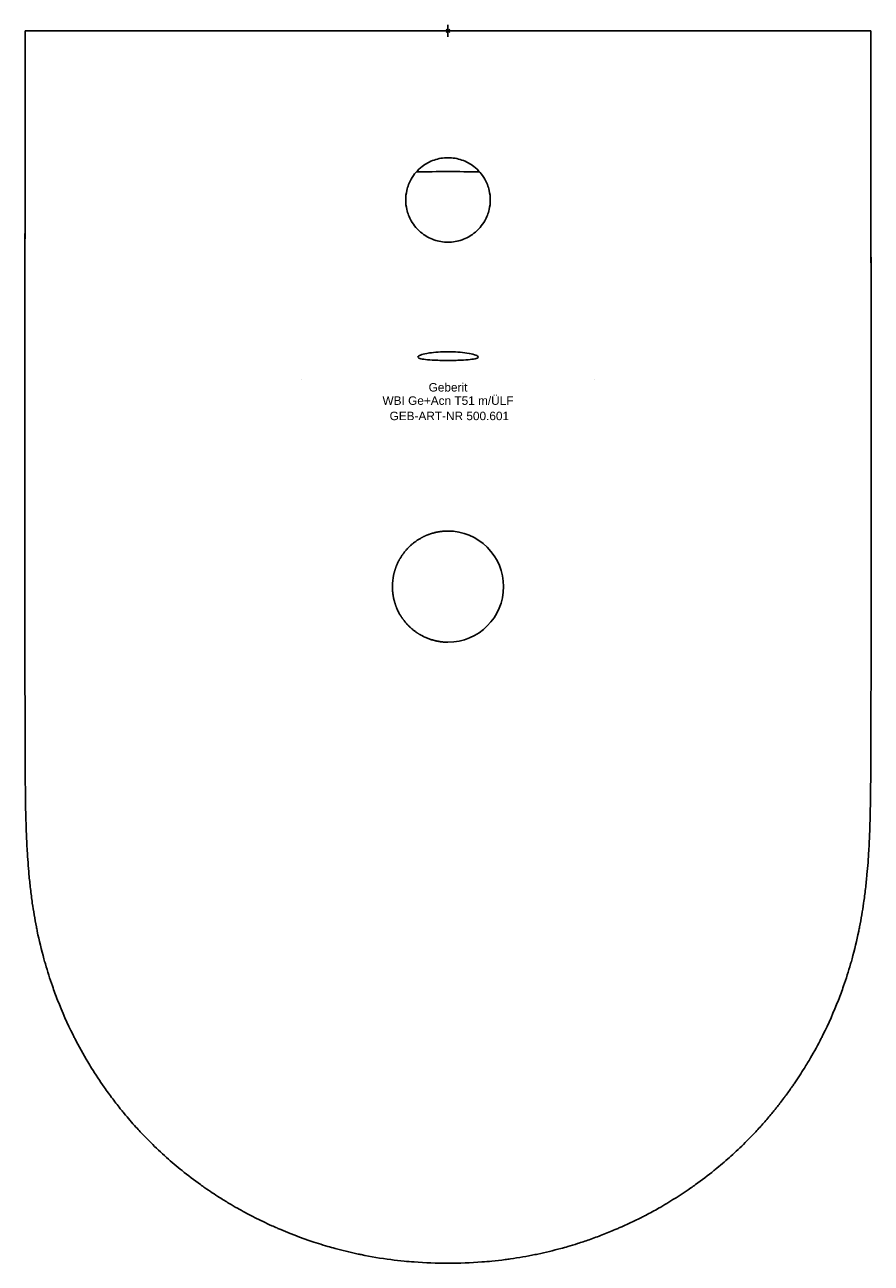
# Model space of a CAD drawing. Header units: millimetres. Extents: x -175 to 175, y -510 to 2.
import ezdxf
from ezdxf.enums import TextEntityAlignment as Align

# ---------------------------------------------------------------- set-up
doc = ezdxf.new("R2010")
doc.units = ezdxf.units.MM
doc.layers.get('0').update_dxf_attribs({"linetype": 'CONTINUOUS'})
for name, color, linetype, lineweight in [('Arbeitspunkt(DIN)', 7, 'CONTINUOUS', 25), ('GEB-ART-NR', 1, 'CONTINUOUS', 18), ('GEB-BEZUG', 2, 'CONTINUOUS', 25), ('GEB-TEXT', 5, 'CONTINUOUS', 18)]:
    doc.layers.add(name, color=color, linetype=linetype, lineweight=lineweight)
doc.layers.add('GEB-KONTUR-A', color=5, linetype='CONTINUOUS')
doc.styles.get("Standard").update_dxf_attribs({"font": 'arial.ttf'})

# ---------------------------------------------------------------- blocks, each defined once
blk = doc.blocks.new('Einfügepunkt')
at = {"layer": 'GEB-BEZUG'}
for p, q in [((-0.71, -0.71), (0.71, 0.71)), ((-0.71, 0.71), (0.71, -0.71))]:
    blk.add_line(p, q, dxfattribs=at)

msp = doc.modelspace()

# ---------------------------------------------------------------- linework, layer by layer
at = {"layer": 'Arbeitspunkt(DIN)', "ltscale": 25}
for q in [(-2.5, 0), (0, 2.5), (0, -2.5), (2.5, 0)]:
    msp.add_line((0, 0), q, dxfattribs=at)
at = {"layer": 'GEB-KONTUR-A', "ltscale": 25}
for p, q in [((-175, 0), (-170.3, 0)), ((-170.3, 0), (0, 0)), ((170.3, 0), (0, 0)), ((175, 0), (170.3, 0)), ((-60.71, -144.28), (-60.71, -144.28)), ((60.71, -144.28), (60.71, -144.28))]:
    msp.add_line(p, q, dxfattribs=at)
for start, end in [(359.9968, 89.9998), (269.9998, 359.9968)]:
    msp.add_arc((0, -230), 23, start, end, dxfattribs=at)
msp.add_ellipse((-78.07, -3.5), major_axis=(0, 3.5), ratio=0.997904, start_param=0.000199, end_param=0.001555, dxfattribs=at)
for points, knots in [([(-175, 0), (-175, -5.82), (-175.01, -17.59), (-175.03, -35.33), (-175.04, -49.99), (-175.05, -61.51), (-175.05, -67.78), (-175.05, -71.16), (-175.05, -71.74)], [0, 0, 0, 0, 0.243676, 0.487352, 0.731027, 0.852865, 0.974703, 1, 1, 1, 1]), ([(78.05, 0), (78.06, 0), (78.06, 0), (78.06, 0), (78.07, 0), (78.08, 0), (78.08, 0), (78.1, 0)], [0, 0, 0, 0, 0.01139536, 0.01139536, 0.03791827, 0.03791827, 0.07236691, 0.07236691, 0.07236691, 0.07236691]), ([(175, 0), (175.01, -5.82), (175.02, -17.59), (175.03, -35.33), (175.04, -49.99), (175.05, -61.51), (175.05, -67.78), (175.05, -71.16), (175.05, -71.74)], [0, 0, 0, 0, 0.243676, 0.487352, 0.731027, 0.852865, 0.974703, 1, 1, 1, 1]), ([(0, -52.5), (-1.97, -52.5), (-3.93, -52.84), (-7.57, -54.11), (-9.24, -55.02), (-12.56, -57.6), (-14.1, -59.38), (-16.06, -62.86), (-16.67, -64.42), (-17.34, -67.35), (-17.5, -68.67), (-17.5, -71.33), (-17.34, -72.65), (-16.67, -75.57), (-16.06, -77.13), (-14.1, -80.61), (-12.57, -82.38), (-9.25, -84.97), (-7.58, -85.88), (-3.94, -87.16), (-1.98, -87.5), (0, -87.5)], [0.000001, 0.000001, 0.000001, 0.000001, 0.591925, 0.591925, 1.157997, 1.157997, 1.854335, 1.854335, 2.356025, 2.356025, 2.754783, 2.754783, 3.153273, 3.153273, 3.654018, 3.654018, 4.350206, 4.350206, 4.916907, 4.916907, 5.509565, 5.509565, 5.509565, 5.509565]), ([(0, -52.5), (1.97, -52.5), (3.93, -52.84), (7.57, -54.11), (9.24, -55.02), (12.57, -57.6), (14.1, -59.38), (16.06, -62.86), (16.67, -64.42), (17.35, -67.35), (17.5, -68.67), (17.5, -71.33), (17.35, -72.65), (16.67, -75.57), (16.06, -77.13), (14.1, -80.61), (12.57, -82.38), (9.25, -84.97), (7.58, -85.88), (3.94, -87.16), (1.98, -87.5), (0, -87.5)], [0.000001, 0.000001, 0.000001, 0.000001, 0.591924, 0.591924, 1.157997, 1.157997, 1.854335, 1.854335, 2.356025, 2.356025, 2.754783, 2.754783, 3.153273, 3.153273, 3.654018, 3.654018, 4.350206, 4.350206, 4.916907, 4.916907, 5.509565, 5.509565, 5.509565, 5.509565]), ([(-175.05, -71.74), (-175.06, -83.87), (-175.07, -95.3), (-175.07, -106.42), (-175.07, -113.4), (-175.08, -120.26), (-175.08, -127.1), (-175.08, -127.43), (-175.08, -127.76), (-175.08, -128.08), (-175.08, -134.62), (-175.09, -141.15), (-175.09, -147.76), (-175.09, -153.69), (-175.09, -159.67), (-175.1, -165.79), (-175.1, -166.65), (-175.1, -167.52), (-175.1, -168.38), (-175.1, -174.03), (-175.1, -179.79), (-175.1, -185.72), (-175.1, -186.79), (-175.1, -187.87), (-175.1, -188.96), (-175.1, -191.33), (-175.11, -193.72), (-175.11, -196.14), (-175.11, -199.68), (-175.11, -203.28), (-175.11, -206.96), (-175.11, -207.8), (-175.11, -208.64), (-175.11, -209.49), (-175.11, -212.35), (-175.11, -215.26), (-175.11, -218.22), (-175.11, -218.73), (-175.11, -219.23), (-175.11, -219.74), (-175.11, -222.52), (-175.11, -225.33), (-175.11, -228.21)], [0, 0, 0, 0, 0.224311, 0.224311, 0.224311, 0.365124, 0.365124, 0.365124, 0.371858, 0.371858, 0.371858, 0.50636, 0.50636, 0.50636, 0.62691, 0.62691, 0.62691, 0.643879, 0.643879, 0.643879, 0.754436, 0.754436, 0.754436, 0.774512, 0.774512, 0.774512, 0.818199, 0.818199, 0.818199, 0.881962, 0.881962, 0.881962, 0.896538, 0.896538, 0.896538, 0.945725, 0.945725, 0.945725, 0.954135, 0.954135, 0.954135, 1, 1, 1, 1]), ([(175.05, -71.74), (175.05, -74.57), (175.06, -77.41), (175.06, -80.24), (175.06, -83.56), (175.06, -86.87), (175.06, -90.18), (175.07, -96.58), (175.07, -102.98), (175.07, -109.39), (175.07, -109.57), (175.07, -109.75), (175.07, -109.93), (175.08, -115.66), (175.08, -121.38), (175.08, -127.1), (175.08, -127.43), (175.08, -127.76), (175.08, -128.08), (175.09, -134.22), (175.09, -140.35), (175.09, -146.47), (175.09, -146.56), (175.09, -146.65), (175.09, -146.73), (175.09, -147.08), (175.09, -147.42), (175.09, -147.76), (175.09, -153.78), (175.1, -159.79), (175.1, -165.79), (175.1, -166.66), (175.1, -167.52), (175.1, -168.38), (175.1, -171.82), (175.1, -175.25), (175.1, -178.68), (175.1, -180.39), (175.1, -182.11), (175.1, -183.82), (175.1, -184.42), (175.1, -185.01), (175.1, -185.61), (175.1, -185.65), (175.1, -185.68), (175.1, -185.72), (175.1, -186.21), (175.1, -186.7), (175.1, -187.18), (175.1, -187.78), (175.1, -188.37), (175.1, -188.96), (175.11, -191.36), (175.11, -193.75), (175.11, -196.14), (175.11, -199.75), (175.11, -203.35), (175.11, -206.96), (175.11, -207.8), (175.11, -208.64), (175.11, -209.49), (175.11, -212.4), (175.11, -215.31), (175.11, -218.22), (175.11, -218.73), (175.11, -219.23), (175.11, -219.74), (175.11, -221.15), (175.11, -222.57), (175.11, -223.98), (175.11, -224), (175.11, -224.02), (175.11, -224.04), (175.11, -224.72), (175.11, -225.4), (175.11, -226.08), (175.11, -226.79), (175.11, -227.5), (175.11, -228.21)], [0, 0, 0, 0, 0.054019, 0.054019, 0.054019, 0.1172681, 0.1172681, 0.1172681, 0.2396132, 0.2396132, 0.2396132, 0.2430531, 0.2430531, 0.2430531, 0.3524999, 0.3524999, 0.3524999, 0.358761, 0.358761, 0.358761, 0.4760491, 0.4760491, 0.4760491, 0.47774, 0.47774, 0.47774, 0.484302, 0.484302, 0.484302, 0.5995285, 0.5995285, 0.5995285, 0.6161041, 0.6161041, 0.6161041, 0.6820051, 0.6820051, 0.6820051, 0.7149557, 0.7149557, 0.7149557, 0.7264261, 0.7264261, 0.7264261, 0.7271005, 0.7271005, 0.7271005, 0.7365102, 0.7365102, 0.7365102, 0.7479062, 0.7479062, 0.7479062, 0.7939913, 0.7939913, 0.7939913, 0.8634366, 0.8634366, 0.8634366, 0.8797082, 0.8797082, 0.8797082, 0.9358203, 0.9358203, 0.9358203, 0.9456093, 0.9456093, 0.9456093, 0.9728046, 0.9728046, 0.9728046, 0.9732172, 0.9732172, 0.9732172, 0.986299, 0.986299, 0.986299, 1, 1, 1, 1]), ([(-175.11, -230), (-175.11, -215.08), (-175.14, -199.74), (-175.16, -169.18), (-175.15, -153.85), (-175.1, -121), (-175.08, -103.47), (-175.06, -82.02), (-175.06, -78.12), (-175.05, -74.22)], [0, 0, 0, 0, 4.60805, 4.60805, 9.188293, 9.188293, 14.483365, 14.483365, 15.659401, 15.659401, 15.659401, 15.659401]), ([(175.05, -74.22), (175.07, -103.62), (175.14, -133), (175.16, -185.16), (175.12, -208.02), (175.11, -230)], [0, 0, 0, 0, 8.86282, 8.86282, 15.648222, 15.648222, 15.648222, 15.648222]), ([(0, -136.41), (-1.14, -136.41), (-2.28, -136.39), (-4.48, -136.34), (-5.54, -136.3), (-7.93, -136.17), (-9.08, -136.07), (-10.96, -135.8), (-11.66, -135.63), (-12.5, -135.23), (-12.6, -135.01), (-12.2, -134.52), (-11.66, -134.26), (-10.15, -133.79), (-9.15, -133.54), (-6.59, -133.16), (-5.35, -133.02), (-2.75, -132.84), (-1.38, -132.79), (0, -132.79)], [0.000002, 0.000002, 0.000002, 0.000002, 0.342154, 0.342154, 0.683249, 0.683249, 1.173443, 1.173443, 1.67981, 1.67981, 2.193083, 2.193083, 2.742631, 2.742631, 3.21336, 3.21336, 3.561664, 3.561664, 3.90964, 3.90964, 3.90964, 3.90964]), ([(0, -136.41), (1.12, -136.41), (2.24, -136.39), (4.4, -136.34), (5.45, -136.3), (7.82, -136.18), (8.97, -136.08), (10.89, -135.81), (11.62, -135.64), (12.48, -135.24), (12.6, -135.03), (12.24, -134.54), (11.71, -134.28), (10.24, -133.81), (9.25, -133.56), (6.68, -133.17), (5.44, -133.03), (2.8, -132.84), (1.4, -132.79), (0, -132.79)], [0.000001, 0.000001, 0.000001, 0.000001, 0.336017, 0.336017, 0.671055, 0.671055, 1.153743, 1.153743, 1.64521, 1.64521, 2.137228, 2.137228, 2.6651, 2.6651, 3.114542, 3.114542, 3.451494, 3.451494, 3.788188, 3.788188, 3.788188, 3.788188]), ([(0, -207), (-0.04, -207), (-0.08, -207), (-0.18, -207), (-0.24, -207), (-0.38, -207), (-0.46, -207), (-0.63, -207.01), (-0.72, -207.01), (-0.92, -207.02), (-1.03, -207.02), (-1.26, -207.03), (-1.38, -207.04), (-1.65, -207.06), (-1.79, -207.07), (-1.98, -207.09), (-2.02, -207.09), (-2.19, -207.1), (-2.3, -207.12), (-2.53, -207.14), (-2.64, -207.15), (-2.85, -207.18), (-2.95, -207.19), (-3.16, -207.22), (-3.26, -207.23), (-3.45, -207.26), (-3.55, -207.27), (-3.74, -207.31), (-3.83, -207.32), (-4.01, -207.35), (-4.11, -207.37), (-4.29, -207.4), (-4.38, -207.42), (-4.49, -207.44), (-4.52, -207.45), (-4.75, -207.49), (-4.95, -207.54), (-5.36, -207.63), (-5.57, -207.68), (-5.98, -207.79), (-6.19, -207.85), (-6.49, -207.93), (-6.58, -207.96), (-6.74, -208.01), (-6.81, -208.03), (-6.94, -208.07), (-7, -208.09), (-7.14, -208.14), (-7.2, -208.16), (-7.34, -208.2), (-7.4, -208.22), (-7.53, -208.27), (-7.6, -208.29), (-7.67, -208.32), (-7.68, -208.32), (-7.78, -208.35), (-7.87, -208.39), (-8.06, -208.46), (-8.17, -208.5), (-8.37, -208.58), (-8.47, -208.62), (-8.66, -208.69), (-8.76, -208.73), (-8.96, -208.82), (-9.06, -208.86), (-9.26, -208.95), (-9.36, -208.99), (-9.56, -209.08), (-9.67, -209.13), (-9.87, -209.23), (-9.98, -209.28), (-10.19, -209.38), (-10.29, -209.43), (-10.49, -209.53), (-10.6, -209.59), (-10.8, -209.69), (-10.9, -209.75), (-11.03, -209.82), (-11.06, -209.84), (-11.3, -209.97), (-11.49, -210.08), (-11.86, -210.3), (-12.04, -210.4), (-12.38, -210.62), (-12.55, -210.72), (-12.86, -210.93), (-13.01, -211.03), (-13.29, -211.23), (-13.42, -211.32), (-13.68, -211.51), (-13.79, -211.59), (-14.01, -211.76), (-14.12, -211.84), (-14.27, -211.96), (-14.32, -212.01), (-14.44, -212.1), (-14.51, -212.15), (-14.58, -212.21), (-14.59, -212.22), (-14.9, -212.48), (-15.19, -212.73), (-15.76, -213.25), (-16.04, -213.51), (-16.45, -213.92), (-16.59, -214.07), (-16.88, -214.37), (-17.02, -214.53), (-17.29, -214.83), (-17.43, -214.99), (-17.7, -215.31), (-17.83, -215.47), (-18.09, -215.8), (-18.22, -215.96), (-18.47, -216.29), (-18.59, -216.45), (-18.83, -216.79), (-18.95, -216.96), (-19.08, -217.15), (-19.09, -217.17), (-19.31, -217.51), (-19.52, -217.83), (-19.81, -218.32), (-19.91, -218.49), (-20.04, -218.71), (-20.08, -218.78), (-20.15, -218.91), (-20.19, -218.98), (-20.26, -219.11), (-20.29, -219.18), (-20.33, -219.25), (-20.34, -219.26), (-20.44, -219.45), (-20.53, -219.63), (-20.7, -219.97), (-20.78, -220.14), (-20.93, -220.47), (-21, -220.63), (-21.14, -220.93), (-21.2, -221.08), (-21.3, -221.32), (-21.34, -221.42), (-21.43, -221.65), (-21.48, -221.77), (-21.56, -222), (-21.6, -222.11), (-21.65, -222.24), (-21.66, -222.28), (-21.68, -222.33), (-21.69, -222.36), (-21.71, -222.41), (-21.72, -222.44), (-21.75, -222.51), (-21.76, -222.54), (-21.82, -222.72), (-21.86, -222.86), (-21.96, -223.17), (-22.02, -223.34), (-22.09, -223.59), (-22.11, -223.66), (-22.18, -223.9), (-22.22, -224.05), (-22.3, -224.35), (-22.33, -224.5), (-22.4, -224.77), (-22.43, -224.9), (-22.48, -225.14), (-22.5, -225.25), (-22.55, -225.47), (-22.57, -225.56), (-22.6, -225.71), (-22.61, -225.77), (-22.63, -225.9), (-22.64, -225.98), (-22.66, -226.07), (-22.66, -226.09), (-22.67, -226.14), (-22.68, -226.17), (-22.69, -226.26), (-22.7, -226.3), (-22.71, -226.38), (-22.72, -226.43), (-22.73, -226.51), (-22.74, -226.56), (-22.75, -226.61), (-22.75, -226.62), (-22.81, -227), (-22.85, -227.37), (-22.93, -228.19), (-22.96, -228.64), (-22.99, -229.39), (-23, -229.7), (-23, -230)], [0, 0, 0, 0, 0.0085937, 0.0085937, 0.0171861, 0.0171861, 0.0257749, 0.0257749, 0.0343567, 0.0343567, 0.0429192, 0.0429192, 0.0514641, 0.0514641, 0.0599737, 0.0599737, 0.0625, 0.0625, 0.0691392, 0.0691392, 0.0761248, 0.0761248, 0.0833375, 0.0833375, 0.0907836, 0.0907836, 0.0984596, 0.0984596, 0.106429, 0.106429, 0.1145253, 0.1145253, 0.1226993, 0.1226993, 0.125, 0.125, 0.1432736, 0.1432736, 0.1613806, 0.1613806, 0.1793067, 0.1793067, 0.1875, 0.1875, 0.1930361, 0.1930361, 0.1985275, 0.1985275, 0.2041886, 0.2041886, 0.2101072, 0.2101072, 0.2170837, 0.2170837, 0.21875, 0.21875, 0.229877, 0.229877, 0.2409733, 0.2409733, 0.25, 0.25, 0.2581975, 0.2581975, 0.2659451, 0.2659451, 0.2734332, 0.2734332, 0.2807672, 0.2807672, 0.2880184, 0.2880184, 0.2952545, 0.2952545, 0.3025306, 0.3025306, 0.3099488, 0.3099488, 0.3125, 0.3125, 0.328125, 0.328125, 0.3435689, 0.3435689, 0.3592844, 0.3592844, 0.375, 0.375, 0.390933, 0.390933, 0.40625, 0.40625, 0.421875, 0.421875, 0.4296875, 0.4296875, 0.4363927, 0.4363927, 0.4375, 0.4375, 0.46875, 0.46875, 0.5, 0.5, 0.5173909, 0.5173909, 0.5348947, 0.5348947, 0.55247, 0.55247, 0.5706025, 0.5706025, 0.5881586, 0.5881586, 0.6056453, 0.6056453, 0.6229867, 0.6229867, 0.625, 0.625, 0.65625, 0.65625, 0.671875, 0.671875, 0.6771409, 0.6771409, 0.6823205, 0.6823205, 0.6870993, 0.6870993, 0.6875, 0.6875, 0.7004371, 0.7004371, 0.7135394, 0.7135394, 0.726717, 0.726717, 0.739991, 0.739991, 0.75, 0.75, 0.7633305, 0.7633305, 0.7767062, 0.7767062, 0.78125, 0.78125, 0.7842581, 0.7842581, 0.7868618, 0.7868618, 0.7890625, 0.7890625, 0.796875, 0.796875, 0.8077006, 0.8077006, 0.8125, 0.8125, 0.8234459, 0.8234459, 0.8344475, 0.8344475, 0.8455127, 0.8455127, 0.8566032, 0.8566032, 0.8677214, 0.8677214, 0.875, 0.875, 0.8861402, 0.8861402, 0.890625, 0.890625, 0.895123, 0.895123, 0.8987163, 0.8987163, 0.902126, 0.902126, 0.9055571, 0.9055571, 0.90625, 0.90625, 0.9375, 0.9375, 0.9747035, 0.9747035, 1, 1, 1, 1]), ([(-175.11, -229.8), (-175.11, -229.86), (-175.11, -229.93), (-175.11, -230), (-175.11, -231.77), (-175.11, -233.57), (-175.11, -235.41), (-175.11, -237.25), (-175.11, -239.13), (-175.1, -241.05), (-175.1, -244.89), (-175.1, -248.87), (-175.09, -252.99), (-175.09, -253.16), (-175.09, -253.33), (-175.09, -253.5), (-175.09, -257.46), (-175.08, -261.54), (-175.08, -265.74), (-175.07, -269.45), (-175.06, -273.25), (-175.06, -277.14), (-175.05, -277.84), (-175.05, -278.54), (-175.05, -279.24), (-175.04, -282.45), (-175.03, -285.72), (-175.02, -289.04), (-175.02, -290.49), (-175.01, -291.95), (-175.01, -293.43), (-175, -295.5), (-175, -297.58), (-174.99, -299.69), (-174.99, -300.12), (-174.98, -300.56), (-174.98, -301), (-174.97, -303.1), (-174.97, -305.23), (-174.96, -307.36), (-174.95, -307.66), (-174.95, -307.95), (-174.95, -308.25), (-174.94, -309.83), (-174.93, -311.43), (-174.92, -313.03), (-174.88, -317.01), (-174.82, -321.04), (-174.72, -325.1), (-174.62, -329.09), (-174.48, -333.11), (-174.27, -337.14), (-174.23, -337.85), (-174.19, -338.55), (-174.15, -339.26), (-173.95, -342.54), (-173.71, -345.82), (-173.41, -349.11), (-173.23, -351.09), (-173.03, -353.07), (-172.8, -355.05), (-172.57, -357.02), (-172.31, -358.98), (-172.03, -360.95), (-171.56, -364.23), (-171, -367.5), (-170.36, -370.74), (-170.24, -371.37), (-170.12, -371.99), (-169.99, -372.61), (-169.19, -376.45), (-168.27, -380.27), (-167.22, -384.05), (-167.03, -384.75), (-166.83, -385.45), (-166.63, -386.15), (-165.75, -389.22), (-164.78, -392.25), (-163.73, -395.26), (-163.04, -397.23), (-162.32, -399.18), (-161.56, -401.12), (-159.65, -406.03), (-157.52, -410.83), (-155.17, -415.52), (-154.95, -415.97), (-154.73, -416.41), (-154.5, -416.85), (-152.78, -420.21), (-150.96, -423.5), (-149.03, -426.72), (-148.54, -427.56), (-148.03, -428.38), (-147.52, -429.21), (-145.84, -431.91), (-144.1, -434.55), (-142.29, -437.13), (-141.14, -438.77), (-139.97, -440.39), (-138.77, -441.98), (-137.59, -443.55), (-136.38, -445.1), (-135.15, -446.61), (-134.79, -447.07), (-134.42, -447.52), (-134.05, -447.97), (-132.44, -449.91), (-130.8, -451.81), (-129.13, -453.66), (-128.55, -454.3), (-127.97, -454.94), (-127.38, -455.57), (-125.94, -457.1), (-124.48, -458.61), (-122.99, -460.09), (-120.89, -462.18), (-118.72, -464.23), (-116.5, -466.21), (-114.4, -468.09), (-112.25, -469.91), (-110.05, -471.68), (-107.59, -473.67), (-105.06, -475.59), (-102.48, -477.44), (-101.84, -477.9), (-101.21, -478.35), (-100.57, -478.79), (-98.58, -480.18), (-96.56, -481.52), (-94.5, -482.82), (-93.2, -483.65), (-91.89, -484.45), (-90.57, -485.24), (-89.45, -485.91), (-88.32, -486.57), (-87.18, -487.22), (-85.07, -488.41), (-82.94, -489.56), (-80.78, -490.67), (-80.55, -490.78), (-80.33, -490.9), (-80.1, -491.02), (-77.73, -492.22), (-75.32, -493.37), (-72.9, -494.47), (-72.19, -494.79), (-71.47, -495.1), (-70.76, -495.42), (-70.25, -495.64), (-69.74, -495.86), (-69.23, -496.07), (-64.09, -498.26), (-58.86, -500.2), (-53.57, -501.87), (-52.31, -502.28), (-51.04, -502.66), (-49.77, -503.03), (-48.75, -503.33), (-47.73, -503.62), (-46.71, -503.9), (-45.2, -504.31), (-43.7, -504.7), (-42.19, -505.06), (-40.68, -505.43), (-39.17, -505.78), (-37.66, -506.1), (-37.1, -506.22), (-36.55, -506.34), (-35.99, -506.45), (-31.89, -507.29), (-27.78, -507.97), (-23.64, -508.51), (-21.81, -508.74), (-19.98, -508.95), (-18.15, -509.13), (-16.78, -509.26), (-15.4, -509.38), (-14.02, -509.48)], [0, 0, 0, 0, 0.000775, 0.000775, 0.000775, 0.021089, 0.021089, 0.021089, 0.041403, 0.041403, 0.041403, 0.08203, 0.08203, 0.08203, 0.083718, 0.083718, 0.083718, 0.122657, 0.122657, 0.122657, 0.157111, 0.157111, 0.157111, 0.163285, 0.163285, 0.163285, 0.191544, 0.191544, 0.191544, 0.203912, 0.203912, 0.203912, 0.221274, 0.221274, 0.221274, 0.224879, 0.224879, 0.224879, 0.242162, 0.242162, 0.242162, 0.24454, 0.24454, 0.24454, 0.257348, 0.257348, 0.257348, 0.289118, 0.289118, 0.289118, 0.320339, 0.320339, 0.320339, 0.325794, 0.325794, 0.325794, 0.35114, 0.35114, 0.35114, 0.366422, 0.366422, 0.366422, 0.381631, 0.381631, 0.381631, 0.407049, 0.407049, 0.407049, 0.411912, 0.411912, 0.411912, 0.442077, 0.442077, 0.442077, 0.447677, 0.447677, 0.447677, 0.472217, 0.472217, 0.472217, 0.488304, 0.488304, 0.488304, 0.528931, 0.528931, 0.528931, 0.532784, 0.532784, 0.532784, 0.561989, 0.561989, 0.561989, 0.569559, 0.569559, 0.569559, 0.594375, 0.594375, 0.594375, 0.610186, 0.610186, 0.610186, 0.625819, 0.625819, 0.625819, 0.6305, 0.6305, 0.6305, 0.650814, 0.650814, 0.650814, 0.657846, 0.657846, 0.657846, 0.674965, 0.674965, 0.674965, 0.699117, 0.699117, 0.699117, 0.721894, 0.721894, 0.721894, 0.74742, 0.74742, 0.74742, 0.753677, 0.753677, 0.753677, 0.77308, 0.77308, 0.77308, 0.785337, 0.785337, 0.785337, 0.795723, 0.795723, 0.795723, 0.814883, 0.814883, 0.814883, 0.816905, 0.816905, 0.816905, 0.837889, 0.837889, 0.837889, 0.844026, 0.844026, 0.844026, 0.848395, 0.848395, 0.848395, 0.892329, 0.892329, 0.892329, 0.902829, 0.902829, 0.902829, 0.911278, 0.911278, 0.911278, 0.923672, 0.923672, 0.923672, 0.936075, 0.936075, 0.936075, 0.940632, 0.940632, 0.940632, 0.97415, 0.97415, 0.97415, 0.988935, 0.988935, 0.988935, 1, 1, 1, 1]), ([(-23, -230), (-23, -230.07), (-23, -230.14), (-23, -230.3), (-23, -230.39), (-22.99, -230.59), (-22.99, -230.7), (-22.98, -230.83), (-22.98, -230.86), (-22.98, -231), (-22.97, -231.12), (-22.96, -231.34), (-22.96, -231.42), (-22.94, -231.62), (-22.93, -231.74), (-22.92, -231.9), (-22.92, -231.95), (-22.91, -232.03), (-22.91, -232.07), (-22.9, -232.16), (-22.89, -232.2), (-22.89, -232.24), (-22.89, -232.25), (-22.87, -232.48), (-22.84, -232.7), (-22.79, -233.1), (-22.77, -233.28), (-22.73, -233.54), (-22.71, -233.63), (-22.68, -233.8), (-22.67, -233.88), (-22.64, -234.05), (-22.62, -234.14), (-22.59, -234.31), (-22.58, -234.39), (-22.56, -234.47), (-22.56, -234.48), (-22.54, -234.6), (-22.51, -234.72), (-22.46, -234.96), (-22.43, -235.08), (-22.37, -235.33), (-22.34, -235.46), (-22.27, -235.73), (-22.24, -235.87), (-22.16, -236.15), (-22.12, -236.3), (-22.06, -236.52), (-22.03, -236.6), (-21.95, -236.86), (-21.9, -237.04), (-21.79, -237.37), (-21.73, -237.53), (-21.65, -237.75), (-21.63, -237.82), (-21.55, -238.03), (-21.5, -238.17), (-21.44, -238.32), (-21.43, -238.35), (-21.4, -238.42), (-21.39, -238.45), (-21.36, -238.52), (-21.35, -238.56), (-21.32, -238.62), (-21.31, -238.66), (-21.28, -238.73), (-21.26, -238.76), (-21.08, -239.2), (-20.91, -239.59), (-20.58, -240.27), (-20.44, -240.56), (-20.11, -241.18), (-19.92, -241.5), (-19.63, -241.99), (-19.53, -242.15), (-19.36, -242.42), (-19.28, -242.54), (-19.19, -242.68), (-19.18, -242.69), (-19.15, -242.73), (-19.14, -242.75), (-19.13, -242.77), (-19.12, -242.78), (-19.11, -242.8), (-19.09, -242.83), (-19.04, -242.91), (-19.01, -242.95), (-18.94, -243.05), (-18.9, -243.11), (-18.81, -243.24), (-18.76, -243.31), (-18.65, -243.46), (-18.59, -243.54), (-18.46, -243.72), (-18.39, -243.82), (-18.23, -244.02), (-18.15, -244.13), (-18.04, -244.27), (-18.02, -244.3), (-17.96, -244.36), (-17.94, -244.39), (-17.89, -244.46), (-17.86, -244.49), (-17.81, -244.55), (-17.79, -244.57), (-17.63, -244.77), (-17.49, -244.94), (-17.23, -245.24), (-17.11, -245.37), (-16.94, -245.56), (-16.89, -245.61), (-16.79, -245.72), (-16.74, -245.77), (-16.64, -245.87), (-16.6, -245.92), (-16.5, -246.02), (-16.45, -246.07), (-16.36, -246.17), (-16.31, -246.22), (-15.95, -246.57), (-15.63, -246.88), (-15.07, -247.38), (-14.83, -247.58), (-14.3, -248.02), (-14, -248.25), (-13.55, -248.59), (-13.4, -248.7), (-13.17, -248.86), (-13.09, -248.91), (-12.97, -248.99), (-12.93, -249.02), (-12.88, -249.05), (-12.86, -249.07), (-12.82, -249.09), (-12.81, -249.1), (-12.79, -249.12), (-12.78, -249.12), (-12.76, -249.14), (-12.73, -249.16), (-12.65, -249.21), (-12.61, -249.23), (-12.51, -249.3), (-12.45, -249.34), (-12.32, -249.42), (-12.25, -249.47), (-12.09, -249.57), (-12, -249.62), (-11.81, -249.73), (-11.71, -249.8), (-11.49, -249.93), (-11.37, -249.99), (-11.21, -250.08), (-11.17, -250.1), (-11.09, -250.15), (-11.05, -250.17), (-10.97, -250.21), (-10.93, -250.24), (-10.88, -250.27), (-10.86, -250.28), (-10.69, -250.37), (-10.54, -250.45), (-10.25, -250.59), (-10.11, -250.66), (-9.87, -250.78), (-9.76, -250.83), (-9.59, -250.91), (-9.52, -250.94), (-9.39, -250.99), (-9.33, -251.02), (-9.21, -251.08), (-9.15, -251.1), (-9.03, -251.15), (-8.97, -251.18), (-8.87, -251.22), (-8.84, -251.23), (-8.69, -251.29), (-8.58, -251.34), (-8.34, -251.43), (-8.21, -251.48), (-7.96, -251.58), (-7.82, -251.63), (-7.55, -251.73), (-7.41, -251.77), (-7.11, -251.87), (-6.96, -251.92), (-6.76, -251.98), (-6.72, -252), (-6.49, -252.07), (-6.32, -252.12), (-5.97, -252.21), (-5.81, -252.25), (-5.59, -252.31), (-5.52, -252.33), (-5.3, -252.38), (-5.16, -252.41), (-4.99, -252.45), (-4.97, -252.46), (-4.9, -252.47), (-4.86, -252.48), (-4.78, -252.5), (-4.75, -252.5), (-4.67, -252.52), (-4.64, -252.53), (-4.56, -252.54), (-4.53, -252.55), (-4.01, -252.65), (-3.53, -252.73), (-2.54, -252.87), (-2.03, -252.92), (-1.02, -252.98), (-0.51, -253), (0, -253)], [0, 0, 0, 0, 0.0097649, 0.0097649, 0.0195225, 0.0195225, 0.0292634, 0.0292634, 0.03125, 0.03125, 0.0409587, 0.0409587, 0.046875, 0.046875, 0.0546875, 0.0546875, 0.0570829, 0.0570829, 0.0594594, 0.0594594, 0.0620203, 0.0620203, 0.0625, 0.0625, 0.0789997, 0.0789997, 0.09375, 0.09375, 0.1009704, 0.1009704, 0.1083514, 0.1083514, 0.1159449, 0.1159449, 0.1241357, 0.1241357, 0.125, 0.125, 0.1370561, 0.1370561, 0.1488013, 0.1488013, 0.1601309, 0.1601309, 0.171242, 0.171242, 0.182049, 0.182049, 0.1875, 0.1875, 0.2002404, 0.2002404, 0.2130918, 0.2130918, 0.21875, 0.21875, 0.231708, 0.231708, 0.234375, 0.234375, 0.2384504, 0.2384504, 0.2426042, 0.2426042, 0.2464936, 0.2464936, 0.25, 0.25, 0.2854557, 0.2854557, 0.3125, 0.3125, 0.34375, 0.34375, 0.359375, 0.359375, 0.3710938, 0.3710938, 0.3725466, 0.3725466, 0.3741312, 0.3741312, 0.375, 0.375, 0.3828125, 0.3828125, 0.3906093, 0.3906093, 0.3984297, 0.3984297, 0.40625, 0.40625, 0.4140625, 0.4140625, 0.421875, 0.421875, 0.4296875, 0.4296875, 0.4316633, 0.4316633, 0.4336136, 0.4336136, 0.4356409, 0.4356409, 0.4375, 0.4375, 0.4541655, 0.4541655, 0.46875, 0.46875, 0.4750397, 0.4750397, 0.4815411, 0.4815411, 0.4880609, 0.4880609, 0.4944149, 0.4944149, 0.5, 0.5, 0.5364542, 0.5364542, 0.5625, 0.5625, 0.59375, 0.59375, 0.609375, 0.609375, 0.6171875, 0.6171875, 0.6210938, 0.6210938, 0.6225343, 0.6225343, 0.6241049, 0.6241049, 0.625, 0.625, 0.6328125, 0.6328125, 0.6404928, 0.6404928, 0.6483714, 0.6483714, 0.65625, 0.65625, 0.6640625, 0.6640625, 0.671875, 0.671875, 0.6796875, 0.6796875, 0.6818758, 0.6818758, 0.6840362, 0.6840362, 0.6863374, 0.6863374, 0.6875, 0.6875, 0.698453, 0.698453, 0.709481, 0.709481, 0.71875, 0.71875, 0.7251021, 0.7251021, 0.7318689, 0.7318689, 0.7388309, 0.7388309, 0.7459188, 0.7459188, 0.75, 0.75, 0.7623875, 0.7623875, 0.7749156, 0.7749156, 0.7866599, 0.7866599, 0.7982069, 0.7982069, 0.8094901, 0.8094901, 0.8125, 0.8125, 0.8252965, 0.8252965, 0.8382093, 0.8382093, 0.84375, 0.84375, 0.8567723, 0.8567723, 0.859375, 0.859375, 0.8634645, 0.8634645, 0.8676311, 0.8676311, 0.8715367, 0.8715367, 0.875, 0.875, 0.9155803, 0.9155803, 0.9577882, 0.9577882, 0.9999962, 0.9999962, 0.9999962, 0.9999962]), ([(175.11, -229.8), (175.11, -229.86), (175.11, -229.93), (175.11, -230), (175.11, -231.81), (175.11, -233.61), (175.11, -235.41), (175.11, -237.29), (175.11, -239.17), (175.11, -241.05), (175.1, -245.03), (175.1, -249.01), (175.1, -252.99), (175.1, -253.16), (175.1, -253.33), (175.1, -253.5), (175.09, -257.29), (175.09, -261.08), (175.08, -264.88), (175.08, -265.17), (175.08, -265.45), (175.08, -265.74), (175.07, -269.3), (175.07, -272.87), (175.06, -276.45), (175.06, -276.68), (175.06, -276.91), (175.06, -277.14), (175.05, -277.84), (175.05, -278.54), (175.05, -279.24), (175.04, -282.5), (175.03, -285.76), (175.02, -289.04), (175.02, -290.5), (175.02, -291.96), (175.01, -293.43), (175, -295.95), (175, -298.47), (174.99, -301), (174.98, -303.41), (174.97, -305.83), (174.95, -308.25), (174.94, -309.84), (174.93, -311.44), (174.92, -313.03), (174.88, -317.05), (174.82, -321.08), (174.72, -325.1), (174.62, -329.12), (174.48, -333.14), (174.27, -337.14), (174.23, -337.85), (174.19, -338.55), (174.15, -339.26), (173.96, -342.55), (173.72, -345.84), (173.41, -349.11), (173.23, -351.09), (173.03, -353.07), (172.8, -355.05), (172.57, -357.02), (172.31, -358.99), (172.03, -360.95), (171.55, -364.24), (171, -367.5), (170.37, -370.74), (170.24, -371.37), (170.12, -371.99), (169.99, -372.61), (169.19, -376.46), (168.27, -380.28), (167.23, -384.05), (167.03, -384.75), (166.83, -385.45), (166.63, -386.15), (165.75, -389.21), (164.78, -392.25), (163.73, -395.26), (163.04, -397.22), (162.32, -399.18), (161.56, -401.12), (159.66, -406.01), (157.53, -410.81), (155.17, -415.52), (154.95, -415.97), (154.73, -416.41), (154.5, -416.85), (153.09, -419.62), (151.59, -422.36), (150.02, -425.05), (149.21, -426.45), (148.37, -427.83), (147.52, -429.21), (146.16, -431.41), (144.74, -433.58), (143.28, -435.71), (142.95, -436.19), (142.62, -436.66), (142.29, -437.13), (141.4, -438.4), (140.49, -439.67), (139.57, -440.92), (139.3, -441.27), (139.04, -441.63), (138.77, -441.98), (137.85, -443.21), (136.91, -444.42), (135.96, -445.62), (135.69, -445.95), (135.42, -446.28), (135.16, -446.61), (134.79, -447.07), (134.42, -447.52), (134.05, -447.97), (132.94, -449.31), (131.82, -450.62), (130.68, -451.93), (130.17, -452.51), (129.65, -453.09), (129.13, -453.66), (128.55, -454.3), (127.97, -454.94), (127.38, -455.57), (126.66, -456.34), (125.94, -457.1), (125.21, -457.85), (124.48, -458.61), (123.74, -459.35), (122.99, -460.09), (122.03, -461.05), (121.06, -461.99), (120.07, -462.93), (119.08, -463.86), (118.09, -464.78), (117.08, -465.69), (116.88, -465.87), (116.69, -466.04), (116.5, -466.21), (114.56, -467.94), (112.58, -469.63), (110.57, -471.27), (110.4, -471.4), (110.23, -471.54), (110.05, -471.68), (107.59, -473.67), (105.06, -475.59), (102.48, -477.44), (101.84, -477.9), (101.21, -478.35), (100.57, -478.79), (97.32, -481.05), (93.98, -483.21), (90.57, -485.24), (89.45, -485.92), (88.32, -486.57), (87.18, -487.22), (85.37, -488.24), (83.55, -489.23), (81.71, -490.19), (81.17, -490.47), (80.64, -490.74), (80.1, -491.02), (77.03, -492.57), (73.91, -494.04), (70.76, -495.42), (70.25, -495.64), (69.74, -495.86), (69.23, -496.07), (67.45, -496.83), (65.65, -497.56), (63.85, -498.26), (62.05, -498.95), (60.24, -499.62), (58.43, -500.25), (56.81, -500.82), (55.2, -501.36), (53.57, -501.87), (52.25, -502.3), (50.92, -502.7), (49.59, -503.09), (48.63, -503.37), (47.67, -503.64), (46.71, -503.9), (45.13, -504.33), (43.56, -504.73), (41.98, -505.11), (40.39, -505.5), (38.8, -505.86), (37.2, -506.2), (36.8, -506.28), (36.39, -506.37), (35.99, -506.45), (34.31, -506.79), (32.63, -507.11), (30.94, -507.4), (29.24, -507.7), (27.54, -507.97), (25.83, -508.21), (25.1, -508.31), (24.37, -508.41), (23.64, -508.51), (21.81, -508.74), (19.99, -508.95), (18.15, -509.13), (16.78, -509.26), (15.4, -509.38), (14.02, -509.48)], [0, 0, 0, 0, 0.00056, 0.00056, 0.00056, 0.01554, 0.01554, 0.01554, 0.03111, 0.03111, 0.03111, 0.064, 0.064, 0.064, 0.065416, 0.065416, 0.065416, 0.096699, 0.096699, 0.096699, 0.099042, 0.099042, 0.099042, 0.128374, 0.128374, 0.128374, 0.130271, 0.130271, 0.130271, 0.135999, 0.135999, 0.135999, 0.162699, 0.162699, 0.162699, 0.174619, 0.174619, 0.174619, 0.195127, 0.195127, 0.195127, 0.21467, 0.21467, 0.21467, 0.227554, 0.227554, 0.227554, 0.259982, 0.259982, 0.259982, 0.29241, 0.29241, 0.29241, 0.298124, 0.298124, 0.298124, 0.324838, 0.324838, 0.324838, 0.341055, 0.341055, 0.341055, 0.357265, 0.357265, 0.357265, 0.384475, 0.384475, 0.384475, 0.389693, 0.389693, 0.389693, 0.422121, 0.422121, 0.422121, 0.428146, 0.428146, 0.428146, 0.454549, 0.454549, 0.454549, 0.471833, 0.471833, 0.471833, 0.515301, 0.515301, 0.515301, 0.519404, 0.519404, 0.519404, 0.545037, 0.545037, 0.545037, 0.558315, 0.558315, 0.558315, 0.579553, 0.579553, 0.579553, 0.58426, 0.58426, 0.58426, 0.597002, 0.597002, 0.597002, 0.600635, 0.600635, 0.600635, 0.613195, 0.613195, 0.613195, 0.616687, 0.616687, 0.616687, 0.621461, 0.621461, 0.621461, 0.635676, 0.635676, 0.635676, 0.642027, 0.642027, 0.642027, 0.649115, 0.649115, 0.649115, 0.657749, 0.657749, 0.657749, 0.666383, 0.666383, 0.666383, 0.677536, 0.677536, 0.677536, 0.688701, 0.688701, 0.688701, 0.690828, 0.690828, 0.690828, 0.712164, 0.712164, 0.712164, 0.713971, 0.713971, 0.713971, 0.740003, 0.740003, 0.740003, 0.746398, 0.746398, 0.746398, 0.778826, 0.778826, 0.778826, 0.789485, 0.789485, 0.789485, 0.806353, 0.806353, 0.806353, 0.811254, 0.811254, 0.811254, 0.839178, 0.839178, 0.839178, 0.843682, 0.843682, 0.843682, 0.859402, 0.859402, 0.859402, 0.875065, 0.875065, 0.875065, 0.888982, 0.888982, 0.888982, 0.900355, 0.900355, 0.900355, 0.908537, 0.908537, 0.908537, 0.921928, 0.921928, 0.921928, 0.935407, 0.935407, 0.935407, 0.938827, 0.938827, 0.938827, 0.953005, 0.953005, 0.953005, 0.967286, 0.967286, 0.967286, 0.973392, 0.973392, 0.973392, 0.988615, 0.988615, 0.988615, 1, 1, 1, 1])]:
    msp.add_open_spline(points, degree=3, knots=knots, dxfattribs=at)
for points in [[(-130.62, 0), (-130.6, 0), (-130.57, 0), (-130.54, 0)], [(-78.16, 0), (-78.12, 0), (-78.1, 0), (-78.07, 0)], [(-78.1, 0), (-78.07, 0), (-78.08, 0), (-78.05, 0)], [(78.08, 0), (78.1, 0), (78.12, 0), (78.16, 0)], [(85, 0), (85.2, 0), (85.4, 0), (85.6, 0)], [(130.54, 0), (130.57, 0), (130.6, 0), (130.62, 0)], [(-13.07, -58.37), (-8.74, -58.31), (-4.38, -58.27), (0, -58.27)], [(13.08, -58.37), (8.74, -58.31), (4.38, -58.27), (0, -58.27)], [(-14.02, -509.48), (-9.38, -509.83), (-4.71, -510), (0, -510)], [(14.02, -509.48), (9.39, -509.83), (4.72, -510), (0, -510)]]:
    msp.add_open_spline(points, degree=3, dxfattribs=at)

# ---------------------------------------------------------------- block references
at = {"ltscale": 25}
msp.add_blockref('Einfügepunkt', (0, 0), dxfattribs=at)

# ---------------------------------------------------------------- texts
at = {"layer": 'GEB-ART-NR'}
msp.add_text('GEB-ART-NR 500.601', height=3.5, dxfattribs=at).set_placement((0.55, -161.12), align=Align.CENTER)
at = {"layer": 'GEB-TEXT'}
for s, p in [('Geberit', (0, -149.28)), ('WBI Ge+Acn T51 m/ÜLF', (0, -154.78))]:
    msp.add_text(s, height=3.5, dxfattribs=at).set_placement(p, align=Align.CENTER)

doc.saveas('drawing.dxf')
